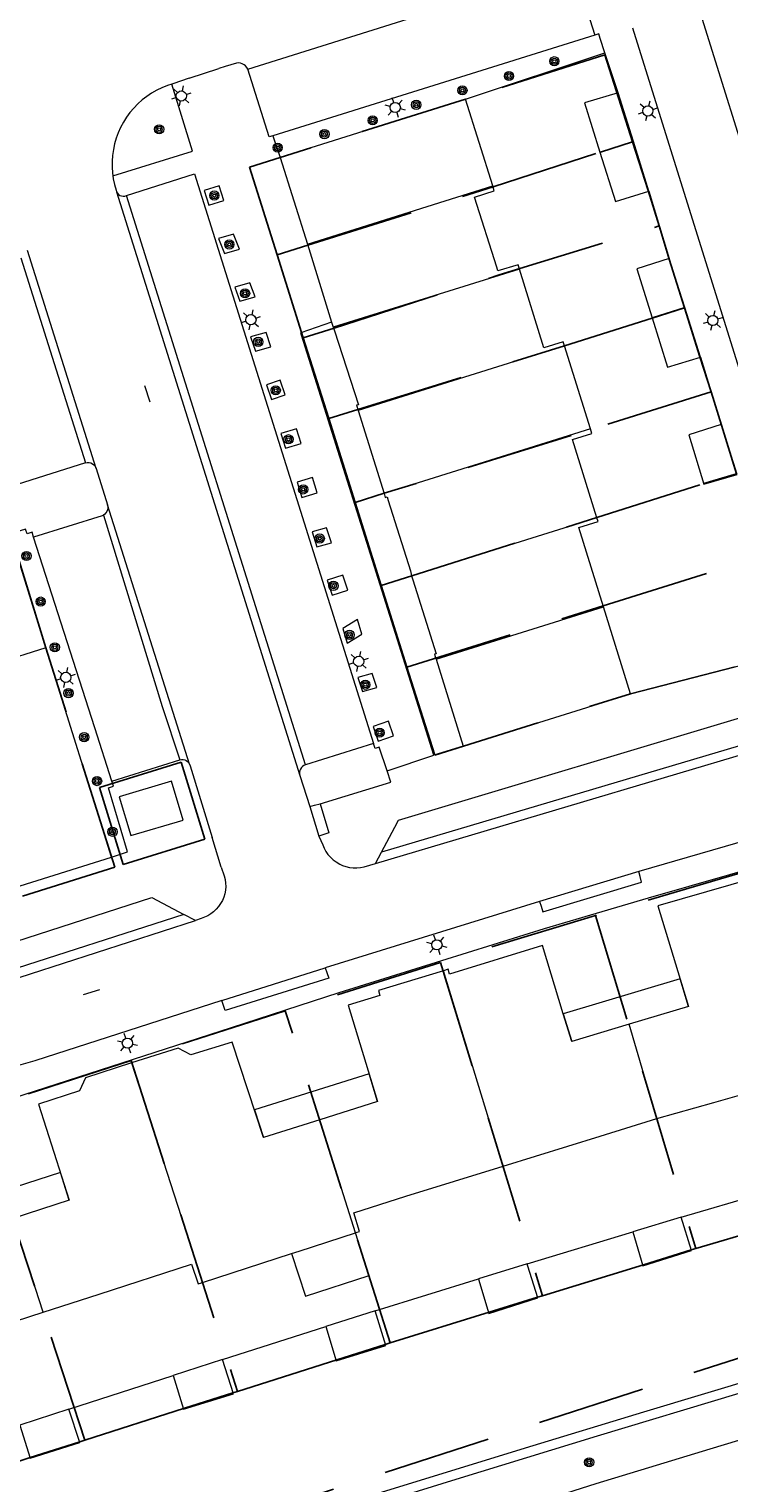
# Model space of a CAD drawing. Header units: metres. Extents: x 89872 to 94585, y 463299 to 469000.
# Tile 157 of 230: x 90950 to 90991, y 465826 to 465911. Entities that reach past the tile are written whole.
import ezdxf
from ezdxf.enums import TextEntityAlignment as Align

# ---------------------------------------------------------------- set-up
doc = ezdxf.new("R2010")
doc.units = ezdxf.units.M
doc.linetypes.add('HIDDEN', pattern=[9.525, 6.35, -3.175])
doc.layers.get('0').update_dxf_attribs({"linetype": 'CONTINUOUS'})
for name, color, linetype, lineweight in [('B-WE-GK-BESCHOEIING_DAMWAND-G', 251, 'CONTINUOUS', 13), ('B-WE-GK-KADEMUUR-G', 251, 'CONTINUOUS', 13), ('B-WE-GR-BEPLANTING_CULTUUR-G', 251, 'CONTINUOUS', 13), ('B-WE-GR-BOOM-S', 251, 'CONTINUOUS', 13), ('B-WE-IE-TERREINAFSCHEIDING-G', 251, 'CONTINUOUS', 13), ('B-WE-KL-ET_LS_OV_LICHTMAST-S', 251, 'CONTINUOUS', 13), ('B-WE-KW-KUNSTWERK-GV', 251, 'CONTINUOUS', 13), ('B-WE-KW-KUNSTWERK_STEIGER-G', 251, 'CONTINUOUS', 13), ('B-WE-OG-TOPOGRAFIE_BEBOUWING-GV', 251, 'CONTINUOUS', 13), ('B-WE-OG-TOPOGRAFIE_BEBOUWING_LUIFEL-GV', 251, 'CONTINUOUS', 13), ('B-WE-OG-TOPOGRAFIE_HUISNUMMER-T25', 251, 'CONTINUOUS', 13), ('B-WE-OG-TOPOGRAFIE_STRAATNAAM-T18', 251, 'CONTINUOUS', 13), ('B-WE-VH-VERHARDING-GV', 251, 'CONTINUOUS', 13), ('Percelen', 10, 'HIDDEN', 25)]:
    doc.layers.add(name, color=color, linetype=linetype, lineweight=lineweight)
doc.styles.get("Standard").update_dxf_attribs({"font": 'isocp.shx'})

# ---------------------------------------------------------------- blocks, each defined once
blk = doc.blocks.new('Q_LICHTMAST')
for points in [[(-0.26, 0.15), (-0.52, 0.3)], [(0, 0.3), (0, 0.6)], [(0.26, 0.15), (0.52, 0.3)], [(-0.26, -0.15), (-0.52, -0.3)], [(0, -0.3), (0, -0.6)], [(0.26, -0.15), (0.52, -0.3)]]:
    blk.add_lwpolyline(points)
blk.add_circle((0, 0), 0.3)
blk = doc.blocks.new('Q_BOOM')
for radius in [0.27, 0.18, 0.09]:
    blk.add_circle((0, 0), radius)

msp = doc.modelspace()

# ---------------------------------------------------------------- linework, layer by layer
at = {"layer": 'B-WE-GK-BESCHOEIING_DAMWAND-G'}
for p, q in [((90988.301, 465841.166), (90994.396, 465842.957)), ((90979.262, 465838.419), (90985.464, 465840.304)), ((90970.337, 465835.672), (90976.4, 465837.539)), ((90961.37, 465832.816), (90967.43, 465834.747)), ((90952.349, 465829.901), (90958.472, 465831.88))]:
    msp.add_line(p, q, dxfattribs=at)
at = {"layer": 'B-WE-GK-KADEMUUR-G'}
msp.add_lwpolyline([(91055.093, 465848.772), (91054.362, 465848.415), (91039.369, 465844.684), (91035.032, 465843.584), (91030.701, 465842.463), (91026.375, 465841.322), (91022.054, 465840.161), (91017.738, 465838.98), (91013.429, 465837.779), (91009.124, 465836.558), (91004.826, 465835.316), (91003.861, 465835.031), (91002.895, 465834.746), (91001.93, 465834.46), (91000.965, 465834.174), (91000, 465833.887), (90993.044, 465831.811), (90986.092, 465829.718), (90979.146, 465827.608), (90972.205, 465825.482), (90965.269, 465823.338), (90958.339, 465821.177), (90932.805, 465812.955), (90912.757, 465806.531)], dxfattribs=at)
at = {"layer": 'B-WE-GR-BEPLANTING_CULTUUR-G'}
msp.add_line((90951.004, 465874.564), (90948.934, 465881.256), dxfattribs=at)
msp.add_lwpolyline([(90912.972, 465806.054), (90933.048, 465812.429), (90958.529, 465820.648), (90966.81, 465823.228), (90975.098, 465825.787), (90983.392, 465828.324), (90991.693, 465830.839), (91000, 465833.333), (91002.551, 465834.094), (91005.102, 465834.853), (91010.015, 465836.24), (91014.934, 465837.604), (91019.859, 465838.947), (91024.79, 465840.267), (91029.727, 465841.565), (91034.67, 465842.841), (91039.619, 465844.094), (91054.296, 465847.994), (91055.25, 465848.218)], dxfattribs=at)
at = {"layer": 'B-WE-IE-TERREINAFSCHEIDING-G'}
msp.add_line((90975.637, 465906.758), (90983.825, 465909.465), dxfattribs=at)
at = {"layer": 'B-WE-KW-KUNSTWERK-GV'}
for p, q in [((90988.301, 465841.166), (90985.464, 465840.304)), ((90979.262, 465838.419), (90976.4, 465837.539)), ((90970.337, 465835.672), (90967.43, 465834.747)), ((90961.37, 465832.816), (90958.472, 465831.88)), ((90952.349, 465829.901), (90949.473, 465828.963))]:
    msp.add_line(p, q, dxfattribs=at)
at = {"layer": 'B-WE-KW-KUNSTWERK_STEIGER-G'}
msp.add_line((90976.4, 465837.539), (90976.461, 465837.335), dxfattribs=at)
for points in [[(90985.464, 465840.304), (90986.055, 465838.302), (90988.905, 465839.204), (90988.301, 465841.166)], [(90976.461, 465837.335), (90977, 465835.517), (90979.878, 465836.424), (90979.3, 465838.281), (90979.262, 465838.419)], [(90967.43, 465834.747), (90968.049, 465832.734), (90970.955, 465833.635), (90970.337, 465835.672)], [(90958.472, 465831.88), (90959.092, 465829.895), (90962.021, 465830.796), (90961.37, 465832.816)], [(90949.473, 465828.963), (90950.079, 465827.022), (90953.008, 465827.946), (90952.349, 465829.901)]]:
    msp.add_lwpolyline(points, dxfattribs=at)
at = {"layer": 'B-WE-OG-TOPOGRAFIE_BEBOUWING-GV'}
for p, q in [((90975.637, 465906.758), (90964.751, 465903.332)), ((90977.236, 465901.665), (90975.637, 465906.758)), ((90985.492, 465904.27), (90984.597, 465907.129)), ((90983.525, 465903.651), (90985.492, 465904.27)), ((90986.404, 465901.353), (90985.492, 465904.27)), ((90964.751, 465903.332), (90966.356, 465898.25)), ((90966.356, 465898.25), (90977.236, 465901.665)), ((90988.51, 465894.526), (90987.598, 465897.406)), ((90978.806, 465896.77), (90967.874, 465893.381)), ((90988.51, 465894.526), (90986.59, 465893.922)), ((90989.432, 465891.616), (90988.51, 465894.526)), ((90967.78, 465893.662), (90967.874, 465893.381)), ((90981.453, 465892.284), (90969.336, 465888.495)), ((90982.975, 465887.416), (90981.453, 465892.284)), ((90969.336, 465888.495), (90970.856, 465883.626)), ((90982.975, 465887.416), (90970.856, 465883.626)), ((90991.369, 465885.42), (90990.654, 465887.661)), ((90983.352, 465882.19), (90972.468, 465878.787)), ((90973.911, 465873.895), (90983.735, 465876.962)), ((90985.325, 465871.87), (90983.735, 465876.962)), ((90951.004, 465874.564), (90945.64, 465872.884)), ((90954.863, 465862.291), (90951.004, 465874.564)), ((90973.911, 465873.895), (90975.494, 465868.786)), ((90975.494, 465868.786), (90985.325, 465871.87)), ((90959.071, 465864.451), (90958.382, 465866.734)), ((90949.498, 465860.59), (90954.863, 465862.291)), ((90977.854, 465844.154), (90974.336, 465855.621)), ((90981.871, 465851.46), (90981.375, 465853.086)), ((90986.871, 465846.942), (90985.236, 465852.475)), ((90956.04, 465850.21), (90960.205, 465837.335)), ((90969.175, 465840.237), (90967.09, 465846.878)), ((90950.848, 465835.585), (90949.068, 465841.092)), ((90960.205, 465837.335), (90965.429, 465839.025))]:
    msp.add_line(p, q, dxfattribs=at)
for points in [[(90984.597, 465907.129), (90982.623, 465906.528), (90983.525, 465903.651)], [(90983.525, 465903.651), (90984.434, 465900.752), (90986.404, 465901.353)], [(90978.806, 465896.77), (90978.723, 465897.037), (90977.544, 465896.675), (90977.477, 465896.898), (90976.174, 465901.008), (90977.328, 465901.37), (90977.236, 465901.665)], [(90966.356, 465898.25), (90966.759, 465896.973), (90967.78, 465893.662)], [(90987.598, 465897.406), (90985.689, 465896.803), (90986.59, 465893.922)], [(90981.453, 465892.284), (90981.379, 465892.521), (90980.233, 465892.166), (90978.806, 465896.77)], [(90986.59, 465893.922), (90987.497, 465891.019), (90989.432, 465891.616)], [(90967.874, 465893.381), (90967.947, 465893.163), (90969.349, 465888.824), (90969.244, 465888.791), (90969.336, 465888.495)], [(90983.352, 465882.19), (90981.917, 465886.78), (90983.062, 465887.138), (90982.975, 465887.416)], [(90990.654, 465887.661), (90988.738, 465887.06), (90989.633, 465884.163), (90991.586, 465884.741), (90991.369, 465885.42)], [(90970.856, 465883.626), (90970.93, 465883.388), (90971.03, 465883.42), (90971.095, 465883.215), (90972.407, 465879.071), (90972.468, 465878.787)], [(90983.735, 465876.962), (90982.283, 465881.615), (90983.42, 465881.971), (90983.352, 465882.19)], [(90972.468, 465878.787), (90972.542, 465878.559), (90973.921, 465874.215), (90973.821, 465874.184), (90973.883, 465873.984), (90973.911, 465873.895)], [(90958.382, 465866.734), (90955.31, 465865.829), (90955.999, 465863.546), (90959.071, 465864.451)], [(90992.633, 465861.073), (90986.923, 465859.424), (90988.726, 465853.528)], [(90981.375, 465853.086), (90980.151, 465857.102), (90974.703, 465855.419), (90974.615, 465855.706), (90974.336, 465855.621)], [(90974.336, 465855.621), (90970.526, 465854.457), (90970.613, 465854.172), (90968.743, 465853.604), (90970.469, 465847.941)], [(90963.777, 465845.835), (90961.932, 465851.435), (90959.523, 465850.692), (90958.763, 465851.084), (90956.04, 465850.21)], [(90956.04, 465850.21), (90953.339, 465849.343), (90952.986, 465848.577), (90950.579, 465847.794), (90952.379, 465842.161)], [(90986.871, 465846.942), (90990.205, 465847.883), (90995.964, 465849.535)], [(90977.854, 465844.154), (90983.546, 465845.905), (90986.871, 465846.942)], [(90969.175, 465840.237), (90969.284, 465840.272), (90969.412, 465840.313), (90969.085, 465841.418), (90972.134, 465842.4), (90977.854, 465844.154)], [(90950.848, 465835.585), (90954.141, 465836.649), (90959.563, 465838.399), (90959.944, 465837.259), (90960.146, 465837.316), (90960.205, 465837.335)], [(90941.828, 465832.676), (90947.52, 465834.509), (90950.848, 465835.585)]]:
    msp.add_lwpolyline(points, dxfattribs=at)
at = {"layer": 'B-WE-OG-TOPOGRAFIE_BEBOUWING_LUIFEL-GV'}
for p, q in [((90981.375, 465853.086), (90981.871, 465851.46)), ((90981.375, 465853.086), (90981.375, 465853.086)), ((90988.726, 465853.528), (90985.236, 465852.475)), ((90985.236, 465852.475), (90981.871, 465851.46)), ((90970.469, 465847.941), (90967.09, 465846.878)), ((90963.245, 465847.45), (90963.777, 465845.835)), ((90967.09, 465846.878), (90963.777, 465845.835)), ((90952.379, 465842.161), (90949.068, 465841.092))]:
    msp.add_line(p, q, dxfattribs=at)
for points in [[(90988.726, 465853.528), (90988.229, 465855.153), (90981.375, 465853.086)], [(90970.469, 465847.941), (90969.974, 465849.565), (90963.245, 465847.45)], [(90952.379, 465842.161), (90951.861, 465843.781), (90945.254, 465841.647)], [(90965.429, 465839.025), (90966.24, 465836.518), (90969.986, 465837.73), (90969.175, 465840.237)], [(90965.429, 465839.025), (90965.873, 465839.169), (90969.175, 465840.237)]]:
    msp.add_lwpolyline(points, dxfattribs=at)
at = {"layer": 'B-WE-OG-TOPOGRAFIE_STRAATNAAM-T18'}
for p, q in [((90956.795, 465889.946), (90957.101, 465888.994)), ((90953.21, 465854.23), (90954.169, 465854.516))]:
    msp.add_line(p, q, dxfattribs=at)
at = {"layer": 'B-WE-VH-VERHARDING-GV'}
for p, q in [((90962.862, 465908.513), (90981.946, 465914.511)), ((90981.946, 465914.511), (90983.238, 465910.512)), ((90989.311, 465912.129), (90996.035, 465890.61)), ((90983.238, 465910.512), (90964.332, 465904.6)), ((90984.597, 465907.129), (90983.825, 465909.465)), ((90959.409, 465907.978), (90961.163, 465908.557)), ((90964.332, 465904.6), (90964.751, 465903.332)), ((90955.156, 465901.321), (90965.917, 465867.068)), ((90966.239, 465867.708), (90955.737, 465901.095)), ((90986.404, 465901.353), (90987.598, 465897.406)), ((90949.526, 465897.452), (90953.329, 465885.411)), ((90953.95, 465885.086), (90949.917, 465897.868)), ((90967.78, 465893.662), (90965.974, 465893.051)), ((90989.432, 465891.616), (90990.654, 465887.661)), ((90953.329, 465885.411), (90949.311, 465884.152)), ((90953.95, 465885.086), (90954.615, 465882.95)), ((90959.436, 465867.742), (90954.615, 465882.95)), ((90994.93, 465874.322), (90985.325, 465871.87)), ((90970.357, 465861.914), (90995.121, 465869.287)), ((90994.491, 465869.638), (90970.708, 465862.579)), ((90970.24, 465868.944), (90966.239, 465867.708)), ((90971.033, 465867.354), (90973.779, 465868.271)), ((90975.494, 465868.786), (90973.779, 465868.271)), ((90954.885, 465866.733), (90958.87, 465867.999)), ((90965.917, 465867.068), (90966.49, 465865.245)), ((90966.49, 465865.245), (90967.032, 465863.508)), ((90998.34, 465865.067), (90985.81, 465861.436)), ((90961.296, 465861.697), (90960.774, 465863.44)), ((90970.357, 465861.914), (90970.708, 465862.579)), ((90985.81, 465861.436), (90979.984, 465859.687)), ((90985.884, 465861.145), (90985.81, 465861.436)), ((90979.984, 465859.687), (90967.408, 465855.795)), ((90959.105, 465858.925), (90924.98, 465847.901)), ((90959.79, 465858.563), (90959.105, 465858.925)), ((90924.639, 465847.238), (90959.79, 465858.563)), ((90961.341, 465853.871), (90967.408, 465855.795)), ((90967.408, 465855.795), (90967.503, 465855.51))]:
    msp.add_line(p, q, dxfattribs=at)
for points in [[(90996.035, 465890.61), (90992.185, 465889.395), (90985.452, 465910.91)], [(90983.825, 465909.465), (90983.547, 465910.305), (90983.463, 465910.581), (90983.238, 465910.512)], [(90962.862, 465908.513), (90962.804, 465908.613), (90962.728, 465908.701), (90962.638, 465908.774), (90962.536, 465908.829), (90962.426, 465908.865), (90962.311, 465908.879), (90962.195, 465908.873), (90961.534, 465908.671), (90961.163, 465908.557)], [(90964.332, 465904.6), (90964.12, 465904.534), (90962.862, 465908.513)], [(90958.394, 465907.636), (90958.136, 465907.553), (90957.818, 465907.425), (90957.509, 465907.275), (90957.211, 465907.104), (90956.926, 465906.913), (90956.655, 465906.703), (90956.399, 465906.474), (90956.16, 465906.227), (90955.939, 465905.965), (90955.737, 465905.688), (90955.554, 465905.397), (90955.392, 465905.095), (90955.252, 465904.781), (90955.133, 465904.459), (90955.038, 465904.129), (90954.966, 465903.794), (90954.917, 465903.454), (90954.892, 465903.112), (90954.891, 465902.769), (90954.914, 465902.426), (90954.939, 465902.249)], [(90954.939, 465902.249), (90959.618, 465903.704), (90958.394, 465907.636)], [(90959.409, 465907.978), (90958.463, 465907.658), (90958.394, 465907.636)], [(90955.737, 465901.095), (90959.733, 465902.362), (90970.24, 465868.944)], [(90954.939, 465902.249), (90954.961, 465902.086), (90955.031, 465901.75), (90955.125, 465901.42), (90955.156, 465901.321)], [(90961.176, 465901.676), (90960.292, 465901.396), (90960.564, 465900.53), (90961.448, 465900.81), (90961.176, 465901.676)], [(90955.156, 465901.321), (90955.206, 465901.236), (90955.274, 465901.165), (90955.355, 465901.109), (90955.447, 465901.074), (90955.544, 465901.059), (90955.643, 465901.066), (90955.737, 465901.095)], [(90961.133, 465898.582), (90961.482, 465897.699), (90962.37, 465897.949), (90962.021, 465898.832), (90961.133, 465898.582)], [(90962.978, 465895.985), (90962.091, 465895.729), (90962.394, 465894.899), (90963.281, 465895.155), (90962.978, 465895.985)], [(90963.023, 465892.815), (90963.31, 465891.973), (90964.217, 465892.229), (90963.93, 465893.071), (90963.023, 465892.815)], [(90973.779, 465868.271), (90966.017, 465892.914), (90965.974, 465893.051)], [(90964.761, 465890.271), (90963.947, 465890.001), (90964.244, 465889.129), (90965.058, 465889.399), (90964.761, 465890.271)], [(90964.805, 465887.138), (90965.075, 465886.275), (90965.988, 465886.555), (90965.718, 465887.418), (90964.805, 465887.138)], [(90953.329, 465885.411), (90953.433, 465885.435), (90953.54, 465885.435), (90953.645, 465885.412), (90953.741, 465885.365), (90953.825, 465885.299), (90953.892, 465885.216), (90953.95, 465885.086)], [(90966.66, 465884.551), (90965.752, 465884.274), (90966.022, 465883.383), (90966.93, 465883.66), (90966.66, 465884.551)], [(90954.615, 465882.95), (90954.633, 465882.853), (90954.634, 465882.754), (90954.616, 465882.657), (90954.581, 465882.565), (90954.529, 465882.481), (90954.463, 465882.407), (90954.385, 465882.347)], [(90954.385, 465882.347), (90954.303, 465882.303), (90950.282, 465881.06)], [(90954.385, 465882.347), (90957.838, 465871.122), (90958.87, 465867.999)], [(90950.282, 465881.06), (90950.193, 465881.346), (90949.904, 465881.257), (90949.817, 465881.533), (90948.934, 465881.256)], [(90954.885, 465866.733), (90953.875, 465869.864), (90950.282, 465881.06)], [(90966.63, 465881.364), (90966.917, 465880.493), (90967.772, 465880.73), (90967.485, 465881.601), (90966.63, 465881.364)], [(90968.439, 465878.827), (90967.521, 465878.539), (90967.813, 465877.661), (90968.731, 465877.949), (90968.439, 465878.827)], [(91048.108, 465876.294), (91035.023, 465873.162), (91023.628, 465870.239), (91016.509, 465868.381), (91005.139, 465865.244), (90998.148, 465863.266), (90986.364, 465859.884), (90980.264, 465858.069), (90968.198, 465854.322), (90961.884, 465852.263), (90932.376, 465842.752), (90908.444, 465835.059), (90901.775, 465832.883)], [(90968.43, 465875.693), (90968.697, 465874.843), (90969.561, 465875.367), (90969.294, 465876.217), (90968.43, 465875.693)], [(90969.313, 465872.82), (90969.596, 465871.991), (90970.438, 465872.229), (90970.155, 465873.058), (90969.313, 465872.82)], [(90971.112, 465870.253), (90970.225, 465869.945), (90970.516, 465869.088), (90971.403, 465869.396), (90971.112, 465870.253)], [(90970.708, 465862.579), (90971.481, 465864.042), (90971.698, 465864.453), (90992.582, 465870.704), (90994.491, 465869.638)], [(90971.033, 465867.354), (90970.573, 465868.733), (90970.329, 465868.657), (90970.24, 465868.944)], [(90958.87, 465867.999), (90958.966, 465868.018), (90959.065, 465868.017), (90959.161, 465867.995), (90959.25, 465867.954), (90959.328, 465867.895), (90959.393, 465867.82), (90959.436, 465867.742)], [(90959.436, 465867.742), (90959.468, 465867.64), (90960.774, 465863.44)], [(90966.239, 465867.708), (90966.15, 465867.666), (90966.07, 465867.608), (90966.003, 465867.536), (90965.951, 465867.452), (90965.915, 465867.36), (90965.897, 465867.263), (90965.898, 465867.165), (90965.917, 465867.068)], [(90967.098, 465865.42), (90971.259, 465866.678), (90971.033, 465867.354)], [(90954.863, 465862.291), (90955.802, 465862.586), (90954.691, 465866.357), (90954.976, 465866.447), (90954.885, 465866.733)], [(90966.49, 465865.245), (90966.778, 465865.328), (90967.098, 465865.42)], [(90967.098, 465865.42), (90967.617, 465863.702), (90967.318, 465863.603), (90967.032, 465863.508)], [(90967.032, 465863.508), (90967.255, 465863.001), (90967.338, 465862.802), (90967.442, 465862.614), (90967.565, 465862.437), (90967.706, 465862.274), (90967.864, 465862.128), (90968.036, 465861.998), (90968.255, 465861.87), (90968.416, 465861.797), (90968.62, 465861.728), (90968.83, 465861.681), (90969.044, 465861.656), (90969.26, 465861.653), (90969.474, 465861.674), (90969.685, 465861.717), (90970.357, 465861.914)], [(90961.296, 465861.697), (90961.475, 465861.177), (90961.526, 465860.973), (90961.554, 465860.764), (90961.561, 465860.554), (90961.545, 465860.344), (90961.507, 465860.137), (90961.447, 465859.935), (90961.366, 465859.741), (90961.265, 465859.556), (90961.144, 465859.383), (90961.007, 465859.224), (90960.853, 465859.081), (90960.684, 465858.954), (90960.504, 465858.846), (90960.312, 465858.758), (90960.113, 465858.691), (90959.79, 465858.563)], [(90979.984, 465859.687), (90980.073, 465859.4), (90980.176, 465859.066), (90985.971, 465860.806), (90985.884, 465861.145)], [(90924.98, 465847.901), (90925.938, 465849.805), (90957.217, 465859.921), (90959.105, 465858.925)], [(90967.503, 465855.51), (90967.611, 465855.189), (90961.536, 465853.277), (90961.435, 465853.586), (90961.341, 465853.871)], [(90961.341, 465853.871), (90950.366, 465850.327), (90949.391, 465850.057)], [(90910.78, 465802.157), (90919.269, 465804.921), (90944.425, 465813.076), (90957.693, 465817.388), (90983.304, 465825.526), (90986.843, 465826.617), (90990.005, 465827.572), (90994.845, 465829.042), (91000.922, 465830.794), (91006.925, 465832.501), (91016.985, 465835.38), (91020.828, 465836.479), (91032.627, 465839.599), (91036.481, 465840.626), (91040.809, 465841.74), (91054.825, 465845.291), (91058.736, 465846.037)]]:
    msp.add_lwpolyline(points, dxfattribs=at)
at = {"layer": 'Percelen'}
for p, q in [((90964.582, 465897.614), (90966.114, 465892.75)), ((90966.114, 465892.75), (90967.605, 465888.017)), ((90967.605, 465888.017), (90969.155, 465883.096)), ((90969.155, 465883.096), (90970.688, 465878.229)), ((90970.688, 465878.229), (90972.2, 465873.428)), ((90983.27, 465858.857), (90974.177, 465856.104)), ((90983.27, 465858.857), (90989.152, 465839.328)), ((90974.177, 465856.104), (90980.158, 465836.554)), ((91058.517, 465854.526), (90900.523, 465803.387)), ((90965.059, 465853.262), (90956.003, 465850.357)), ((90971.208, 465833.784), (90965.059, 465853.262)), ((90956.003, 465850.357), (90946.967, 465847.432)), ((90956.003, 465850.357), (90962.259, 465830.942)), ((90953.297, 465828.076), (90946.967, 465847.432))]:
    msp.add_line(p, q, dxfattribs=at)
for points in [[(90985.449, 465904.249), (90983.818, 465909.352), (90975.637, 465906.758), (90962.959, 465902.768), (90964.582, 465897.614)], [(90964.582, 465897.614), (90966.382, 465898.184), (90977.253, 465901.609), (90983.553, 465903.643), (90985.449, 465904.249)], [(90986.999, 465899.317), (90986.362, 465901.391), (90985.449, 465904.249)], [(90966.114, 465892.75), (90967.923, 465893.323), (90977.617, 465896.436), (90986.999, 465899.317)], [(90988.5, 465894.504), (90987.596, 465897.373), (90986.999, 465899.317)], [(90967.605, 465888.017), (90969.318, 465888.552), (90981.453, 465892.282), (90986.596, 465893.907), (90988.5, 465894.504)], [(90990.053, 465889.586), (90989.401, 465891.642), (90988.5, 465894.504)], [(90990.053, 465889.586), (90981.842, 465887.019), (90970.856, 465883.627), (90969.155, 465883.096)], [(90991.548, 465884.775), (90990.673, 465887.632), (90990.053, 465889.586)], [(90970.688, 465878.229), (90972.483, 465878.793), (90983.345, 465882.21), (90989.632, 465884.198), (90991.548, 465884.775)], [(90949.642, 465859.994), (90955.049, 465861.7), (90951.004, 465874.564), (90948.945, 465881.255), (90948.721, 465881.958)], [(90972.2, 465873.428), (90983.716, 465877.025), (90992.554, 465879.788), (90994.462, 465880.377)], [(90972.2, 465873.428), (90973.828, 465868.263), (90985.325, 465871.87), (90994.908, 465874.334), (90996.267, 465874.692)], [(90958.945, 465867.854), (90954.149, 465866.368), (90955.547, 465861.859), (90960.343, 465863.346), (90958.945, 465867.854)], [(90992.517, 465861.572), (90992.458, 465861.555), (90983.307, 465858.868), (90983.27, 465858.857)], [(90974.177, 465856.104), (90965.075, 465853.267), (90965.059, 465853.262)], [(90989.152, 465839.328), (90995.033, 465841.067), (90997.904, 465841.868), (90998.13, 465841.934)], [(90980.158, 465836.554), (90986.079, 465838.363), (90988.879, 465839.247), (90989.152, 465839.328)], [(90971.208, 465833.784), (90977.033, 465835.58), (90979.859, 465836.463), (90980.158, 465836.554)], [(90962.259, 465830.942), (90968.09, 465832.782), (90970.922, 465833.696), (90971.208, 465833.784)], [(90953.297, 465828.076), (90959.143, 465829.965), (90961.989, 465830.857), (90962.259, 465830.942)], [(90944.25, 465825.141), (90950.088, 465827.062), (90952.94, 465827.961), (90953.297, 465828.076)]]:
    msp.add_lwpolyline(points, dxfattribs=at)

# ---------------------------------------------------------------- block references
at = {"layer": 'B-WE-GR-BOOM-S'}
for p, rotation in [((90980.851, 465908.976), 18.29418355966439), ((90978.187, 465908.107), 18.29418355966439), ((90975.456, 465907.266), 17.46963073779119), ((90972.745, 465906.423), 17.46963073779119), ((90970.185, 465905.507), 17.46963073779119), ((90957.655, 465904.983), 107.2909455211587), ((90967.357, 465904.702), 17.46963073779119), ((90964.613, 465903.907), 108.2857060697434), ((90960.894, 465901.097), 17.57518583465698), ((90961.773, 465898.228), 15.72358487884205), ((90962.698, 465895.359), 16.09884354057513), ((90963.47, 465892.512), 108.8219389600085), ((90964.499, 465889.671), 108.8086544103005), ((90965.248, 465886.799), 107.3729241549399), ((90966.111, 465883.857), 106.8583987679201), ((90967.082, 465880.976), 108.2373779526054), ((90949.866, 465879.951), 107.1881229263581), ((90967.886, 465878.201), 108.3957856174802), ((90950.702, 465877.275), 107.1881229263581), ((90968.828, 465875.321), 107.4384241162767), ((90951.531, 465874.594), 107.4547144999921), ((90969.755, 465872.397), 108.848629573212), ((90952.335, 465871.906), 107.4547144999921), ((90970.6, 465869.582), 108.7552573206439), ((90953.255, 465869.319), 107.4547144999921), ((90954.011, 465866.746), 107.4547144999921), ((90954.913, 465863.772), 107.4547144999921), ((90982.894, 465826.778), 17.62786744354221)]:
    msp.add_blockref('Q_BOOM', p, dxfattribs=dict(at, rotation=rotation))
at = {"layer": 'B-WE-KL-ET_LS_OV_LICHTMAST-S'}
for p, rotation in [((90958.956, 465906.939), 107.2909455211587), ((90971.513, 465906.26), 17.36472264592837), ((90986.341, 465906.059), 107.3772216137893), ((90963.04, 465893.813), 107.4537418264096), ((90990.158, 465893.766), 107.3772216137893), ((90969.367, 465873.769), 107.4537418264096), ((90952.171, 465872.831), 107.4547144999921), ((90973.96, 465857.138), 17.19616539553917), ((90955.791, 465851.369), 17.89608367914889)]:
    msp.add_blockref('Q_LICHTMAST', p, dxfattribs=dict(at, rotation=rotation))

# ---------------------------------------------------------------- texts
at = {"layer": 'B-WE-OG-TOPOGRAFIE_HUISNUMMER-T25'}
for s, rotation, p in [('1', 17.5, (90968.022, 465901.275)), ('3', 17.6, (90969.483, 465896.656)), ('5', 17.5, (90971.076, 465891.657)), ('7', 17.3, (90972.574, 465886.511)), ('9', 17.6, (90974.105, 465881.991)), ('11', 17.2, (90975.675, 465876.997)), ('13', 17.2, (90977.267, 465871.509)), ('6', 17.6, (90951.531, 465863.857)), ('13', 16.1, (90990.439, 465857.837)), ('15', 17.2, (90978.013, 465853.825)), ('17', 16.9, (90971.996, 465851.979)), ('19', 17.1, (90959.726, 465848.138)), ('21', 18, (90953.852, 465846.23))]:
    msp.add_text(s, height=0.0025, rotation=rotation, dxfattribs=at).set_placement(p, align=Align.MIDDLE)
at = {"layer": 'B-WE-OG-TOPOGRAFIE_STRAATNAAM-T18'}
for s, rotation, p in [('Iepenrode', 287.81889, (90956.795, 465889.946)), ('Arendsduin', 16.60602, (90953.21, 465854.23))]:
    msp.add_text(s, height=0.005, rotation=rotation, dxfattribs=at).set_placement(p, align=Align.MIDDLE)

doc.saveas('drawing.dxf')
